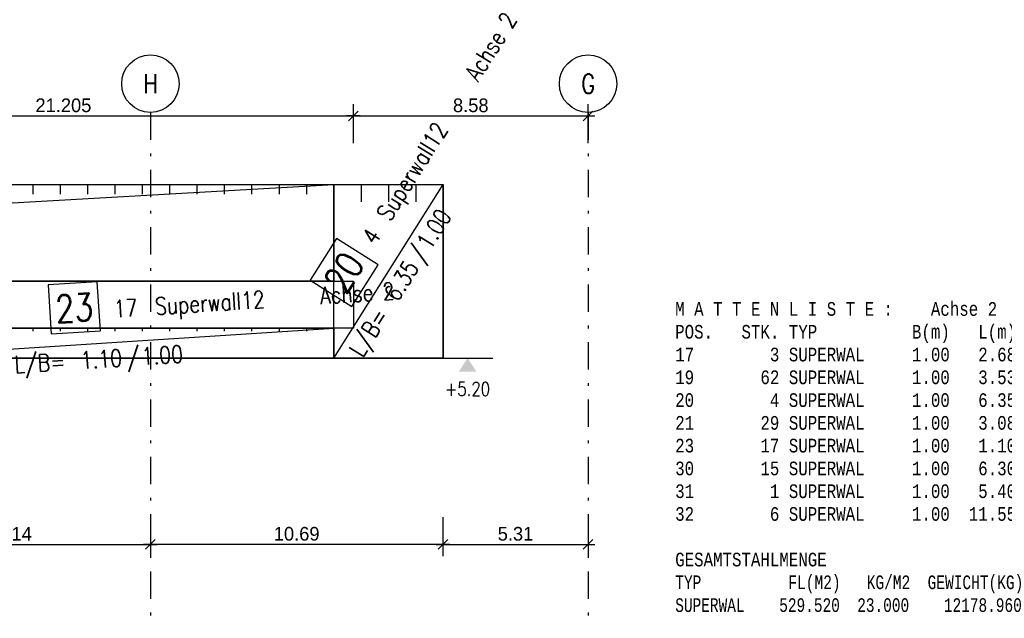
# Model space of a CAD drawing. Extents: x 0 to 238, y 0 to 168.
# Tile 18 of 31: x 75 to 111, y 83 to 105. Entities that reach past the tile are written whole.
import ezdxf
from ezdxf.enums import TextEntityAlignment as Align

# ---------------------------------------------------------------- set-up
doc = ezdxf.new("R2010")
doc.units = 0
doc.header["$LTSCALE"] = 2
doc.header["$MEASUREMENT"] = 0
doc.linetypes.add('AUSGEZOGEN', pattern=[0])
doc.linetypes.add('STRICHPUNKT', pattern=[1, 0.5, -0.25, 0, -0.25])
doc.layers.get('0').update_dxf_attribs({"linetype": 'CONTINUOUS'})
doc.layers.get('DEFPOINTS').update_dxf_attribs({"linetype": 'AUSGEZOGEN'})
for name, color, linetype in [('T__ACHS', 1, 'CONTINUOUS'), ('T__KONS', 3, 'CONTINUOUS'), ('T__M019', 7, 'CONTINUOUS'), ('T__M020', 7, 'CONTINUOUS'), ('T__M023', 7, 'CONTINUOUS'), ('T__TXTL', 1, 'CONTINUOUS'), ('T__VERM', 2, 'CONTINUOUS')]:
    doc.layers.add(name, color=color, linetype=linetype)
doc.styles.add('MONOTXT8', font='monotxtd', dxfattribs={"width": 0.8})
doc.styles.add('SIMPLEX8', font='simplexd', dxfattribs={"width": 0.8})
doc.dimstyles.new('SOFIBEMLI', dxfattribs={"dimtxt": 0.5, "dimasz": 0.05, "dimexe": 0.18, "dimexo": 0.0625, "dimgap": 0.135, "dimtad": 1, "dimdec": 0, "dimrnd": 0.001, "dimzin": 0, "dimdsep": 46, "dimtxsty": 'Standard', "dimblk1": 'SOFI-VERLI', "dimblk2": 'SOFI-VERRE', "dimsah": 1, "dimcen": 0.5, "dimse1": 1, "dimse2": 1, "dimclrd": 1, "dimclrt": 2, "dimadec": 0, "dimazin": 0, "dimtfac": 1, "dimtdec": 4, "dimtmove": 0, "dimatfit": 3, "dimldrblk": 'SOFI-VERLI', "dimfxl": 0, "dimtolj": 1, "dimtzin": 0, "dimarcsym": 0})
doc.dimstyles.new('SOFIBEMRE', dxfattribs={"dimtxt": 0.5, "dimasz": 0.05, "dimexe": 0.18, "dimexo": 0.0625, "dimgap": 0.135, "dimtad": 1, "dimdec": 0, "dimrnd": 0.001, "dimzin": 0, "dimdsep": 46, "dimtxsty": 'Standard', "dimblk1": 'SOFI-VERRE', "dimblk2": 'SOFI-VERLI', "dimsah": 1, "dimcen": 0.5, "dimse1": 1, "dimse2": 1, "dimclrd": 1, "dimclrt": 2, "dimadec": 0, "dimazin": 0, "dimtfac": 1, "dimtdec": 4, "dimtmove": 0, "dimatfit": 3, "dimldrblk": 'SOFI-VERRE', "dimfxl": 0, "dimtolj": 1, "dimtzin": 0, "dimarcsym": 0})

# ---------------------------------------------------------------- blocks, each defined once
blk = doc.blocks.new('SOFI-KOTELU')
at = {"color": 0, "linetype": 'Continuous'}
blk.add_line((0, 1.85), (0, -1.85), dxfattribs=at)
blk.add_solid([(0, 0), (-1, 0.65), (-1, -0.65)], dxfattribs=at)
at = {"color": 2, "linetype": 'Continuous', "style": 'SIMPLEX8', "width": 0.8}
blk.add_attdef('KOTE', text='', height=1, rotation=90.00021, dxfattribs=at).set_placement((-2.25, 0), align=Align.MIDDLE)
blk = doc.blocks.new('SOFI-VERRE')
at = {"color": 0, "linetype": 'ByBlock'}
for p, q in [((0, -20), (0, 8.5)), ((-5, 0), (5, 0)), ((3.535, 3.535), (-3.535, -3.535))]:
    blk.add_line(p, q, dxfattribs=at)
blk = doc.blocks.new('SOFI-VERLI')
at = {"color": 0, "linetype": 'ByBlock'}
for p, q in [((0, 20), (0, -8.5)), ((-5, 0), (5, 0)), ((3.535, 3.535), (-3.535, -3.535))]:
    blk.add_line(p, q, dxfattribs=at)
blk = doc.blocks.new('*D163')
at = {"color": 1, "linetype": 'ByBlock'}
blk.add_line((68.851, 85.5), (79.465, 85.5), dxfattribs=at)
at = {"layer": 'DEFPOINTS', "color": 0, "linetype": 'ByBlock'}
for p in [(68.801, 89.144), (79.515, 89.144), (79.515, 85.5)]:
    blk.add_point(p, dxfattribs=at)
at = {"color": 1, "linetype": 'ByBlock', "xscale": 0.05, "yscale": 0.05, "zscale": 0.05, "rotation": 180}
blk.add_blockref('SOFI-VERRE', (68.801, 85.5), dxfattribs=at)
at = {"color": 1, "linetype": 'ByBlock', "xscale": 0.05, "yscale": 0.05, "zscale": 0.05}
blk.add_blockref('SOFI-VERLI', (79.515, 85.5), dxfattribs=at)
at = {"color": 2, "linetype": 'ByBlock', "insert": (74.158, 85.885), "char_height": 0.5, "attachment_point": 5}
blk.add_mtext('\\A1;10.71\\S4;', dxfattribs=at)
blk = doc.blocks.new('*D164')
at = {"color": 1, "linetype": 'ByBlock'}
blk.add_line((90.155, 85.5), (79.565, 85.5), dxfattribs=at)
at = {"layer": 'DEFPOINTS', "color": 0, "linetype": 'ByBlock'}
for p in [(79.515, 89.144), (90.205, 89.144), (79.515, 85.5)]:
    blk.add_point(p, dxfattribs=at)
at = {"color": 1, "linetype": 'ByBlock', "xscale": 0.05, "yscale": 0.05, "zscale": 0.05, "rotation": 180}
blk.add_blockref('SOFI-VERRE', (79.515, 85.5), dxfattribs=at)
at = {"color": 1, "linetype": 'ByBlock', "xscale": 0.05, "yscale": 0.05, "zscale": 0.05}
blk.add_blockref('SOFI-VERLI', (90.205, 85.5), dxfattribs=at)
at = {"color": 2, "linetype": 'ByBlock', "insert": (84.86, 85.885), "char_height": 0.5, "attachment_point": 5}
blk.add_mtext('\\A1;10.69', dxfattribs=at)
blk = doc.blocks.new('*D165')
at = {"color": 1, "linetype": 'ByBlock'}
blk.add_line((90.255, 85.5), (95.465, 85.5), dxfattribs=at)
at = {"layer": 'DEFPOINTS', "color": 0, "linetype": 'ByBlock'}
for p in [(90.205, 89.144), (95.515, 89.144), (95.515, 85.5)]:
    blk.add_point(p, dxfattribs=at)
at = {"color": 1, "linetype": 'ByBlock', "xscale": 0.05, "yscale": 0.05, "zscale": 0.05, "rotation": 180}
blk.add_blockref('SOFI-VERRE', (90.205, 85.5), dxfattribs=at)
at = {"color": 1, "linetype": 'ByBlock', "xscale": 0.05, "yscale": 0.05, "zscale": 0.05}
blk.add_blockref('SOFI-VERLI', (95.515, 85.5), dxfattribs=at)
at = {"color": 2, "linetype": 'ByBlock', "insert": (92.86, 85.885), "char_height": 0.5, "attachment_point": 5}
blk.add_mtext('\\A1;5.31', dxfattribs=at)
blk = doc.blocks.new('*D170')
at = {"color": 1, "linetype": 'ByBlock'}
blk.add_line((65.78, 101.175), (86.885, 101.175), dxfattribs=at)
at = {"layer": 'DEFPOINTS', "color": 0, "linetype": 'ByBlock'}
for p in [(86.935, 101.175), (65.73, 99.825), (86.935, 99.825)]:
    blk.add_point(p, dxfattribs=at)
at = {"color": 1, "linetype": 'ByBlock', "xscale": 0.05, "yscale": 0.05, "zscale": 0.05, "rotation": 180}
blk.add_blockref('SOFI-VERLI', (65.73, 101.175), dxfattribs=at)
at = {"color": 1, "linetype": 'ByBlock', "xscale": 0.05, "yscale": 0.05, "zscale": 0.05}
blk.add_blockref('SOFI-VERRE', (86.935, 101.175), dxfattribs=at)
at = {"color": 2, "linetype": 'ByBlock', "insert": (76.333, 101.56), "char_height": 0.5, "attachment_point": 5}
blk.add_mtext('\\A1;21.20\\S5;', dxfattribs=at)
blk = doc.blocks.new('*D171')
at = {"color": 1, "linetype": 'ByBlock'}
blk.add_line((86.985, 101.175), (95.465, 101.175), dxfattribs=at)
at = {"layer": 'DEFPOINTS', "color": 0, "linetype": 'ByBlock'}
for p in [(95.515, 101.175), (86.935, 99.825), (95.515, 99.825)]:
    blk.add_point(p, dxfattribs=at)
at = {"color": 1, "linetype": 'ByBlock', "xscale": 0.05, "yscale": 0.05, "zscale": 0.05, "rotation": 180}
blk.add_blockref('SOFI-VERLI', (86.935, 101.175), dxfattribs=at)
at = {"color": 1, "linetype": 'ByBlock', "xscale": 0.05, "yscale": 0.05, "zscale": 0.05}
blk.add_blockref('SOFI-VERRE', (95.515, 101.175), dxfattribs=at)
at = {"color": 2, "linetype": 'ByBlock', "insert": (91.225, 101.56), "char_height": 0.5, "attachment_point": 5}
blk.add_mtext('\\A1;8.58', dxfattribs=at)
blk = doc.blocks.new('SOFI-BM-POS')
at = {"color": 1, "linetype": 'Continuous'}
for p, q in [((0.5, 0.75), (-0.5, 0.75)), ((-0.5, 0.75), (-0.5, -0.25)), ((0.5, -0.25), (0.5, 0.75)), ((-0.5, -0.25), (0.5, -0.25))]:
    blk.add_line(p, q, dxfattribs=at)
blk = doc.blocks.new('SOFI-BM-MATT')
at = {"color": 7, "linetype": 'Continuous'}
blk.add_blockref('SOFI-BM-POS', (-0.5, 0.5), dxfattribs=at)
at = {"color": 2, "linetype": 'Continuous', "style": 'SIMPLEX8', "width": 0.8}
blk.add_text('L/B=', height=0.35, dxfattribs=at).set_placement((-0.75, -0.5), align=Align.RIGHT)
blk.add_text('/', height=0.35, dxfattribs=at).set_placement((0.5, -0.5))
at = {"color": 1, "linetype": 'Continuous', "style": 'SIMPLEX8', "width": 0.8}
blk.add_attdef('SOFI_BM_MULT', text='', height=0.2, dxfattribs=at).set_placement((-1.1, 1.1), align=Align.RIGHT)
at = {"color": 3, "linetype": 'Continuous', "style": 'SIMPLEX8', "width": 0.8}
blk.add_attdef('SOFI_BM_POS', text='', height=0.556, dxfattribs=at).set_placement((-0.5, 0.75), align=Align.MIDDLE_CENTER)
at = {"color": 2, "linetype": 'Continuous', "style": 'SIMPLEX8', "width": 0.8, "flags": 1}
for tag, p in [('SOFI_BM_MATTE', (0.3, 0.5)), ('SOFI_BM_ANZAHL', (0.3, 0.5)), ('SOFI_BM_BREITE', (0.8, -0.5)), ('SOFI_BM_MATR', (1.5, -0.5))]:
    blk.add_attdef(tag, p, '', height=0.35, dxfattribs=at)
blk.add_attdef('SOFI_BM_LAENGE', text='', height=0.35, dxfattribs=at).set_placement((0.4, -0.5), align=Align.RIGHT)
at = {"color": 1, "linetype": 'Continuous', "style": 'SIMPLEX8', "width": 0.8}
for tag, p in [('SOFI_BM_DANEI', (-1.79, -1)), ('SOFI_BM_WANEI', (-1.79, -1.5))]:
    blk.add_attdef(tag, p, '', height=0.2, dxfattribs=at)

msp = doc.modelspace()

# ---------------------------------------------------------------- linework, layer by layer
at = {"layer": 'DEFPOINTS', "color": 14, "linetype": 'AUSGEZOGEN'}
msp.add_line((68.801, 92.315), (90.205, 92.315), dxfattribs=at)
at = {"layer": 'T__ACHS', "linetype": 'STRICHPUNKT'}
for p, q in [((79.515, 101.304), (79.515, 82.796)), ((95.515, 101.304), (95.515, 82.796))]:
    msp.add_line(p, q, dxfattribs=at)
at = {"layer": 'T__ACHS'}
for centre in [(79.515, 102.354), (95.515, 102.354)]:
    msp.add_circle(centre, 1.05, dxfattribs=at)
at = {"layer": 'T__KONS', "color": 3}
for points in [[(15.215, 98.665), (90.205, 98.665), (90.205, 92.315), (68.801, 92.315), (68.801, 87.115), (55.565, 87.115), (55.565, 90.335), (26.135, 90.335), (26.135, 87.115), (20.385, 87.115), (20.385, 95.985), (16.345, 95.985), (16.345, 87.115), (15.215, 87.115)], [(86.935, 95.135), (86.935, 93.415), (65.73, 93.415), (65.73, 92.515), (63.815, 92.515), (63.815, 93.415), (24.095, 93.415), (24.095, 95.135)]]:
    msp.add_lwpolyline(points, close=True, dxfattribs=at)
at = {"layer": 'T__M019', "color": 1, "linetype": 'Continuous'}
for p, q in [((75.215, 98.665), (75.215, 98.312)), ((76.215, 98.665), (76.215, 98.312)), ((77.215, 98.665), (77.215, 98.312)), ((78.215, 98.665), (78.215, 98.312)), ((79.215, 98.665), (79.215, 98.312)), ((80.215, 98.665), (80.215, 98.312)), ((81.215, 98.665), (81.215, 98.312)), ((82.215, 98.665), (82.215, 98.312)), ((83.215, 98.665), (83.215, 98.312)), ((84.215, 98.665), (84.215, 98.312)), ((85.215, 98.665), (85.215, 98.312))]:
    msp.add_line(p, q, dxfattribs=at)
msp.add_lwpolyline([(24.215, 95.135), (24.215, 98.665), (86.215, 98.665), (86.215, 95.135), (24.215, 95.135), (86.215, 98.665)], dxfattribs=at)
at = {"layer": 'T__M020', "color": 1, "linetype": 'Continuous'}
for p, q in [((87.215, 98.665), (87.215, 98.03)), ((88.215, 98.665), (88.215, 98.03)), ((89.215, 98.665), (89.215, 98.03))]:
    msp.add_line(p, q, dxfattribs=at)
msp.add_lwpolyline([(86.215, 92.315), (86.215, 98.665), (90.215, 98.665), (90.215, 92.315), (86.215, 92.315), (90.215, 98.665)], dxfattribs=at)
at = {"layer": 'T__M023', "color": 1, "linetype": 'Continuous'}
for p, q in [((75.215, 93.415), (75.215, 93.305)), ((76.215, 93.415), (76.215, 93.305)), ((77.215, 93.415), (77.215, 93.305)), ((78.215, 93.415), (78.215, 93.305)), ((79.215, 93.415), (79.215, 93.305)), ((80.215, 93.415), (80.215, 93.305)), ((81.215, 93.415), (81.215, 93.305)), ((82.215, 93.415), (82.215, 93.305)), ((83.215, 93.415), (83.215, 93.305)), ((84.215, 93.415), (84.215, 93.305)), ((85.215, 93.415), (85.215, 93.305))]:
    msp.add_line(p, q, dxfattribs=at)
msp.add_lwpolyline([(69.215, 92.315), (69.215, 93.415), (86.215, 93.415), (86.215, 92.315), (69.215, 92.315), (86.215, 93.415)], dxfattribs=at)

# ---------------------------------------------------------------- block references
at = {"layer": 'T__M020', "color": 1}
ref = msp.add_blockref('SOFI-BM-MATT', (88.215, 95.49), dxfattribs=dict(at, xscale=1.799, yscale=1.799, zscale=1.799, rotation=57.79230202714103))
ref.add_attrib('SOFI_BM_POS', '20', dxfattribs={"layer": '0', "color": 3, "linetype": 'Continuous', "height": 0.9994, "rotation": 57.7923, "style": 'SIMPLEX8', "width": 0.8}).set_placement((86.594, 95.448), align=Align.MIDDLE_CENTER)
ref.add_attrib('SOFI_BM_MATTE', 'Superwall12', (88.279, 97.278), dxfattribs={"layer": '0', "color": 2, "linetype": 'Continuous', "height": 0.62965, "rotation": 57.7923, "style": 'SIMPLEX8', "width": 0.8})
ref.add_attrib('SOFI_BM_BREITE', '1.00', (89.743, 96.228), dxfattribs={"layer": '0', "color": 2, "linetype": 'Continuous', "height": 0.6296, "rotation": 57.7923, "style": 'SIMPLEX8', "width": 0.8})
ref.add_attrib('SOFI_BM_LAENGE', '6.35', dxfattribs={"layer": '0', "color": 2, "linetype": 'Continuous', "height": 0.6296, "rotation": 57.7923, "style": 'SIMPLEX8', "width": 0.8}).set_placement((89.36, 95.619), align=Align.RIGHT)
ref.add_attrib('SOFI_BM_ANZAHL', '4', (87.742, 96.426), dxfattribs={"layer": '0', "color": 2, "linetype": 'Continuous', "height": 0.63, "rotation": 57.7923, "style": 'SIMPLEX8', "width": 0.8})
ref.add_attrib('SOFI_BM_MATR', 'Achse 2', (91.5, 102.393), dxfattribs={"layer": '0', "color": 2, "linetype": 'Continuous', "height": 0.6296, "rotation": 57.7923, "style": 'SIMPLEX8', "width": 0.8})
at = {"layer": 'T__M023', "color": 1}
ref = msp.add_blockref('SOFI-BM-MATT', (77.715, 92.865), dxfattribs=dict(at, xscale=1.799, yscale=1.799, zscale=1.799, rotation=3.702212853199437))
ref.add_attrib('SOFI_BM_POS', '23', dxfattribs={"layer": '0', "color": 3, "linetype": 'Continuous', "height": 0.9994, "rotation": 3.7022, "style": 'SIMPLEX8', "width": 0.8}).set_placement((76.73, 94.153), align=Align.MIDDLE_CENTER)
ref.add_attrib('SOFI_BM_MATTE', 'Superwall12', (79.704, 93.895), dxfattribs={"layer": '0', "color": 2, "linetype": 'Continuous', "height": 0.62965, "rotation": 3.7022, "style": 'SIMPLEX8', "width": 0.8})
ref.add_attrib('SOFI_BM_BREITE', '1.00', (79.209, 92.06), dxfattribs={"layer": '0', "color": 2, "linetype": 'Continuous', "height": 0.6296, "rotation": 3.7022, "style": 'SIMPLEX8', "width": 0.8})
ref.add_attrib('SOFI_BM_LAENGE', '1.10', dxfattribs={"layer": '0', "color": 2, "linetype": 'Continuous', "height": 0.6296, "rotation": 3.7022, "style": 'SIMPLEX8', "width": 0.8}).set_placement((78.491, 92.014), align=Align.RIGHT)
ref.add_attrib('SOFI_BM_ANZAHL', '17', (78.196, 93.797), dxfattribs={"layer": '0', "color": 2, "linetype": 'Continuous', "height": 0.6296, "rotation": 3.7022, "style": 'SIMPLEX8', "width": 0.8})
ref.add_attrib('SOFI_BM_MATR', 'Achse 2', (85.736, 94.285), dxfattribs={"layer": '0', "color": 2, "linetype": 'Continuous', "height": 0.6296, "rotation": 3.7022, "style": 'SIMPLEX8', "width": 0.8})
at = {"layer": 'T__VERM', "color": 1, "linetype": 'Continuous'}
ref = msp.add_blockref('SOFI-KOTELU', (91.11, 92.315), dxfattribs=dict(at, xscale=0.5, yscale=0.5, zscale=0.5, rotation=90))
ref.add_attrib('KOTE', '+5.20', dxfattribs={"layer": '0', "color": 1, "linetype": 'Continuous', "height": 0.5, "rotation": 0.0002, "style": 'SIMPLEX8', "width": 0.8}).set_placement((91.11, 91.19), align=Align.MIDDLE)

# ---------------------------------------------------------------- texts
at = {"layer": 'T__ACHS', "color": 2, "style": 'SIMPLEX8', "width": 0.8}
for s, p in [('H', (79.515, 102.354)), ('G', (95.515, 102.354))]:
    msp.add_text(s, height=0.7, dxfattribs=at).set_placement(p, align=Align.MIDDLE)
at = {"layer": 'T__TXTL', "color": 1, "style": 'MONOTXT8', "width": 0.8}
for s, p in [('      M A T T E N L I S T E :    Achse 2             ', (96.621, 93.863)), ('      POS.   STK. TYP          B(m)   L(m)    FLAECHE   GEW.(KG)', (96.621, 93.029)), ('      17        3 SUPERWAL     1.00   2.68      8.040    184.920', (96.621, 92.196)), ('      19       62 SUPERWAL     1.00   3.53    218.860   5033.780', (96.621, 91.363)), ('      20        4 SUPERWAL     1.00   6.35     25.400    584.200', (96.621, 90.529)), ('      21       29 SUPERWAL     1.00   3.08     89.320   2054.360', (96.621, 89.696)), ('      23       17 SUPERWAL     1.00   1.10     18.700    430.100', (96.621, 88.863)), ('      30       15 SUPERWAL     1.00   6.30     94.500   2173.500', (96.621, 88.029)), ('      31        1 SUPERWAL     1.00   5.40      5.400    124.200', (96.621, 87.196)), ('      32        6 SUPERWAL     1.00  11.55     69.300   1593.900', (96.621, 86.363)), ('      GESAMTSTAHLMENGE', (96.621, 84.696)), ('      TYP          FL(M2)   KG/M2  GEWICHT(KG)', (96.621, 83.863)), ('      SUPERWAL    529.520  23.000    12178.960 ', (96.621, 83.029))]:
    msp.add_text(s, height=0.5, dxfattribs=at).set_placement(p)

# ---------------------------------------------------------------- dimensions: what is measured, and where the dimension line sits
at = {"layer": 'T__VERM', "color": 1, "linetype": 'Continuous'}
for base, p1, p2, text, dimstyle, override, picture, middle in [((86.935, 101.175), (65.73, 99.825), (86.935, 99.825), '21.20\\S5;', 'SOFIBEMLI', {"dimgap": 0.05165}, '*D170', (76.333, 101.56)), ((95.515, 101.175), (86.935, 99.825), (95.515, 99.825), '8.58', 'SOFIBEMLI', {"dimgap": 0.135}, '*D171', (91.225, 101.56)), ((79.515, 85.5), (68.801, 89.144), (79.515, 89.144), '10.71\\S4;', 'SOFIBEMRE', {"dimgap": 0.05165}, '*D163', (74.158, 85.885)), ((79.515, 85.5), (90.205, 89.144), (79.515, 89.144), '10.69', 'SOFIBEMLI', {"dimgap": 0.135}, '*D164', (84.86, 85.885)), ((95.515, 85.5), (90.205, 89.144), (95.515, 89.144), '5.31', 'SOFIBEMRE', {"dimgap": 0.135}, '*D165', (92.86, 85.885))]:
    dim = msp.add_linear_dim(base=base, p1=p1, p2=p2, text=text, dimstyle=dimstyle, override=override, dxfattribs=at)
    dim.commit()
    dim.dimension.update_dxf_attribs({"geometry": picture, "text_midpoint": middle})

doc.saveas('drawing.dxf')
